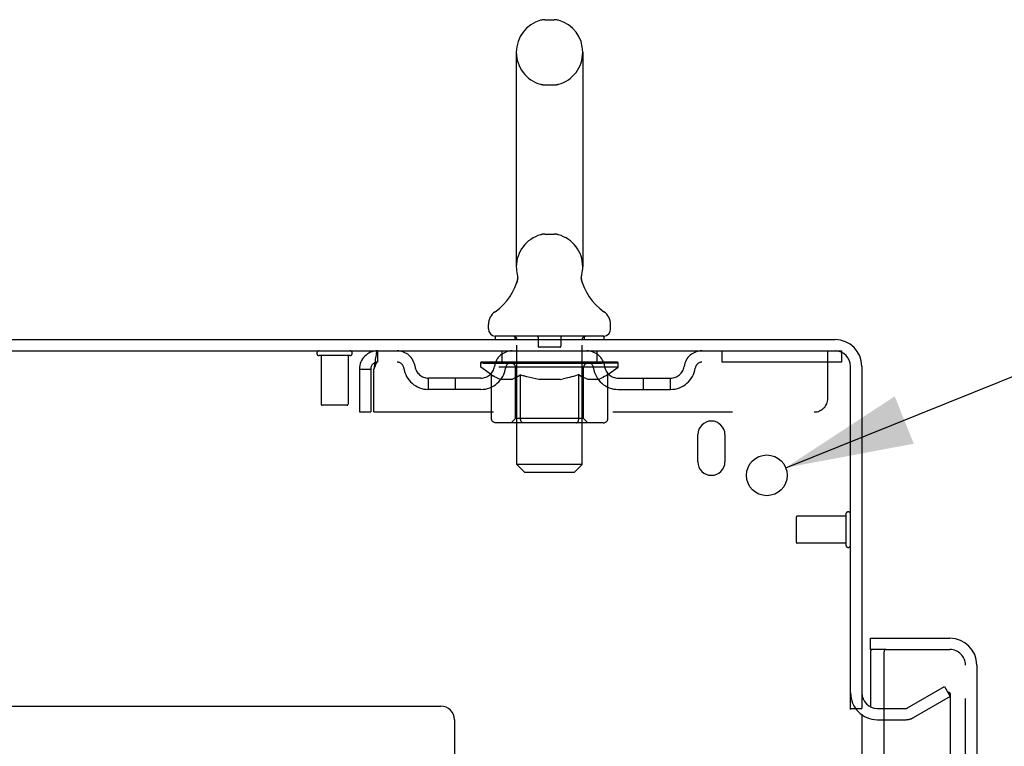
# Model space of a CAD drawing. Header units: inches. Extents: x 0 to 200, y 0 to 129.
# Tile 83 of 94: x 21.66 to 30.72, y 85.78 to 92.47. Entities that reach past the tile are written whole.
import ezdxf

# ---------------------------------------------------------------- set-up
doc = ezdxf.new("R2010")
doc.units = ezdxf.units.IN
doc.header["$LTSCALE"] = 11
doc.header["$MEASUREMENT"] = 0
doc.linetypes.add('HIDDEN', pattern=[0.2, 0.1, -0.1])
doc.layers.get('0').update_dxf_attribs({"linetype": 'CONTINUOUS'})
for name, color, linetype in [('DEFAULT_2', 8, 'HIDDEN'), ('DIMENSIONS', 7, 'CONTINUOUS'), ('DOOR_ASSEMBLY', 7, 'CONTINUOUS')]:
    doc.layers.add(name, color=color, linetype=linetype)
doc.styles.get("Standard").update_dxf_attribs({"font": 'arial.ttf'})
doc.styles.add('TEXTSTYLE_1', font='gdt', dxfattribs={"width": 0.8})
doc.dimstyles.new('DIMSTYLE_2', dxfattribs={"dimtxt": 0.882353, "dimasz": 1.176471, "dimexe": 0.09, "dimexo": 0.07, "dimgap": 0.09, "dimtad": 0, "dimtih": 1, "dimtoh": 1, "dimzin": 4, "dimdsep": 46, "dimtxsty": 'Standard', "dimblk": '_FILLED', "dimblk1": '_FILLED', "dimblk2": '_FILLED', "dimcen": 0.09, "dimadec": 3, "dimazin": 1, "dimtfac": 1, "dimtdec": 3, "dimtofl": 0, "dimtmove": 0, "dimatfit": 1, "dimldrblk": '_FILLED', "dimfxl": 0, "dimtolj": 1, "dimtzin": 4, "dimarcsym": 0})

# ---------------------------------------------------------------- blocks, each defined once
blk = doc.blocks.new('_FILLED')
at = {"color": 0, "linetype": 'ByBlock'}
blk.add_solid([(0, 0), (-1, 0.2), (-1, -0.2)], dxfattribs=at)
blk = doc.blocks.new('*D19')
at = {"layer": 'DIMENSIONS', "color": 2, "linetype": 'Continuous'}
for p, q in [((28.7082, 88.3408), (31.0263, 89.2733)), ((31.0263, 89.2733), (32.0557, 89.2733))]:
    blk.add_line(p, q, dxfattribs=at)
at = {"layer": 'DIMENSIONS', "color": 2, "linetype": 'Continuous', "xscale": 1.1764705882, "yscale": 1.1764705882, "zscale": 1.1764705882, "rotation": 201.9136037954}
blk.add_blockref('_FILLED', (28.7082, 88.3408), dxfattribs=at)
at = {"layer": 'DIMENSIONS', "color": 2, "linetype": 'Continuous', "insert": (32.4968, 89.7145), "char_height": 0.882353, "width": 2.888695, "attachment_point": 1, "line_spacing_factor": 0.9, "style": 'TEXTSTYLE_1'}
blk.add_mtext('{\\fgdt;n}\\fArial;.38', dxfattribs=at)

msp = doc.modelspace()

# ---------------------------------------------------------------- linework, layer by layer
at = {"color": 7, "linetype": 'Continuous'}
for p, q in [((26.4905, 92.4663), (26.578, 92.4663)), ((26.2283, 92.1663), (26.2283, 90.1913)), ((26.8403, 92.1663), (26.8403, 90.1913)), ((26.8284, 90.0923), (26.8286, 90.0974)), ((26.8286, 90.0973), (26.829, 90.1023)), ((26.829, 90.1022), (26.8296, 90.1073)), ((26.8296, 90.1072), (26.8303, 90.1122)), ((26.8312, 90.1171), (26.8322, 90.1214)), ((26.2344, 90.0482), (26.2329, 90.0435)), ((26.8284, 90.0873), (26.8284, 90.0924)), ((26.8285, 90.0823), (26.8284, 90.0874)), ((26.8288, 90.0773), (26.8285, 90.0824)), ((26.8293, 90.0724), (26.8288, 90.0775)), ((26.8299, 90.0675), (26.8293, 90.0725)), ((26.8307, 90.0626), (26.8299, 90.0676)), ((26.8316, 90.0582), (26.8307, 90.0627)), ((26.8326, 90.0541), (26.8316, 90.0582)), ((25.9718, 89.6198), (25.9718, 89.6593)), ((27.0968, 89.6198), (27.0968, 89.6593)), ((26.0343, 89.5508), (26.0343, 89.5208)), ((27.0343, 89.5508), (26.0343, 89.5508)), ((27.0343, 89.5508), (27.0343, 89.5208)), ((29.3053, 86.1248), (29.4093, 86.1248))]:
    msp.add_line(p, q, dxfattribs=at)
at = {"color": 3, "linetype": 'Continuous'}
for p, q in [((11.4613, 89.5208), (29.1628, 89.5208)), ((11.4993, 89.4168), (29.1628, 89.4168)), ((29.3053, 86.1136), (29.3053, 89.2743)), ((29.4093, 89.2743), (29.4093, 86.1248)), ((27.8993, 88.3958), (27.8993, 88.6458)), ((28.1493, 88.6458), (28.1493, 88.3958)), ((13.6593, 86.1458), (25.5343, 86.1458)), ((29.5518, 86.1248), (29.6133, 86.1248)), ((25.6593, 86.0208), (25.6593, 11.6458)), ((29.4093, 86.0728), (29.4093, 12.9688))]:
    msp.add_line(p, q, dxfattribs=at)
at = {"color": 7, "linetype": 'Continuous'}
for points in [[(26.2364, 90.1214), (26.2373, 90.1172), (26.2382, 90.1123), (26.2389, 90.1074), (26.2395, 90.1024), (26.2399, 90.0975), (26.2401, 90.0925), (26.2402, 90.0875), (26.24, 90.0825), (26.2397, 90.0776), (26.2393, 90.0726), (26.2386, 90.0677), (26.2378, 90.0628), (26.2368, 90.0579), (26.2357, 90.053), (26.2344, 90.0482)], [(26.8303, 90.1122), (26.8312, 90.1171), (26.8322, 90.1214)]]:
    msp.add_lwpolyline(points, dxfattribs=at)
at = {"color": 3, "linetype": 'Continuous'}
msp.add_circle((28.5343, 88.2708), 0.1875, dxfattribs=at)
at = {"color": 7, "linetype": 'Continuous'}
for centre, radius, start, end in [((26.5343, 92.1663), 0.306, 105.63034, 180), ((26.4905, 92.3226), 0.1437, 90, 105.63034), ((26.578, 92.3226), 0.1437, 74.36966, 90), ((26.5343, 92.1663), 0.306, 0, 74.36966), ((26.5343, 90.1913), 0.306, 180, 193.20532), ((26.5343, 90.1913), 0.306, 346.79468, 360), ((25.7363, 90.2076), 0.523, 304.66237, 347.23891), ((27.3322, 90.2076), 0.523, 192.7611, 235.33763), ((26.1155, 89.6592), 0.1438, 124.66237, 180), ((26.953, 89.6592), 0.1438, 360, 55.33763), ((26.0408, 89.6198), 0.069, 180, 265), ((27.0278, 89.6198), 0.069, 275, 360)]:
    msp.add_arc(centre, radius, start, end, dxfattribs=at)
at = {"color": 3, "linetype": 'Continuous'}
for centre, radius, start, end in [((29.1628, 89.2743), 0.2465, 0, 90), ((29.1628, 89.2743), 0.1425, 0, 90), ((28.0243, 88.6458), 0.125, 0, 180), ((28.0243, 88.3958), 0.125, 180, 360), ((29.5518, 86.2673), 0.1425, 180, 270), ((25.5343, 86.0208), 0.125, 0, 90)]:
    msp.add_arc(centre, radius, start, end, dxfattribs=at)
at = {"layer": 'DEFAULT_2', "color": 8, "linetype": 'HIDDEN'}
for p, q in [((26.4905, 91.8663), (26.578, 91.8663)), ((26.4905, 90.4913), (26.578, 90.4913)), ((26.2143, 89.5508), (26.2143, 89.5208)), ((26.2343, 88.3698), (26.2343, 89.5208)), ((26.4293, 89.5408), (26.4293, 89.4608)), ((26.6393, 89.5408), (26.6393, 89.4608)), ((26.8343, 88.3698), (26.8343, 89.5208)), ((26.8543, 89.5508), (26.8543, 89.5208)), ((24.6973, 89.3738), (24.4133, 89.3738)), ((24.4313, 89.3738), (24.4313, 88.9268)), ((24.6793, 89.3738), (24.6793, 88.9268)), ((24.9513, 89.4168), (24.9513, 89.3128)), ((26.0968, 89.3128), (26.0968, 89.4168)), ((26.6293, 89.4508), (26.4393, 89.4508)), ((26.9718, 89.3128), (26.9718, 89.4168)), ((28.1218, 89.4168), (28.1218, 89.3128)), ((29.0968, 88.9793), (29.0968, 89.4168)), ((29.1628, 89.4168), (29.2218, 89.4168)), ((29.2218, 89.4168), (29.2218, 89.3128)), ((29.2218, 89.3128), (24.9513, 89.3128)), ((25.901, 89.2661), (25.901, 89.3128)), ((25.9106, 89.3062), (25.9106, 89.3128)), ((25.9193, 89.3029), (25.9193, 89.3062)), ((25.9193, 89.3029), (27.1492, 89.3029)), ((25.9282, 89.3029), (25.9282, 89.3062)), ((25.9291, 89.3029), (25.9291, 89.3062)), ((25.9392, 89.3062), (25.9392, 89.3128)), ((25.9554, 89.3029), (25.9554, 89.3062)), ((25.9573, 89.3029), (25.9573, 89.3062)), ((25.9858, 89.3062), (25.9858, 89.3128)), ((26.0003, 89.3029), (26.0003, 89.3062)), ((26.003, 89.3029), (26.003, 89.3062)), ((26.2073, 89.3059), (26.006, 89.3059)), ((26.0492, 89.3062), (26.0492, 89.3128)), ((26.0505, 89.3029), (26.0505, 89.3059)), ((26.0513, 89.3029), (26.0513, 89.3059)), ((26.0542, 89.3029), (26.0542, 89.3059)), ((26.0614, 89.3029), (26.0614, 89.3062)), ((26.0615, 89.3029), (26.0615, 89.3059)), ((26.0649, 89.3029), (26.0649, 89.3062)), ((26.0682, 89.3029), (26.0682, 89.3069)), ((26.0726, 89.3029), (26.0726, 89.3059)), ((26.0868, 89.3029), (26.0868, 89.3059)), ((26.1049, 89.3029), (26.1049, 89.3059)), ((26.1054, 89.3029), (26.1054, 89.3086)), ((26.1257, 89.3029), (26.1257, 89.3059)), ((26.1258, 89.3029), (26.1258, 89.3059)), ((26.1272, 89.3062), (26.1272, 89.3128)), ((26.1369, 89.3029), (26.1369, 89.3062)), ((26.141, 89.3029), (26.141, 89.3062)), ((26.1503, 89.3029), (26.1503, 89.3059)), ((26.1616, 89.3029), (26.1616, 89.3101)), ((26.1771, 89.3029), (26.1771, 89.3059)), ((26.1801, 89.3029), (26.1801, 89.3059)), ((26.2074, 89.3029), (26.2074, 89.3059)), ((26.2743, 89.3059), (26.2124, 89.3059)), ((26.2176, 89.3062), (26.2176, 89.3128)), ((26.2244, 89.3029), (26.2244, 89.3062)), ((26.2291, 89.3029), (26.2291, 89.3062)), ((26.2351, 89.3029), (26.2351, 89.3113)), ((26.2393, 89.3029), (26.2393, 89.3059)), ((26.2502, 89.3029), (26.2502, 89.3059)), ((26.2744, 89.3029), (26.2744, 89.3059)), ((26.3492, 89.3059), (26.2901, 89.3059)), ((26.3104, 89.3029), (26.3104, 89.3059)), ((26.3177, 89.3062), (26.3177, 89.3128)), ((26.3214, 89.3029), (26.3214, 89.3062)), ((26.3238, 89.3029), (26.3238, 89.3121)), ((26.3265, 89.3029), (26.3265, 89.3062)), ((26.3339, 89.3029), (26.3339, 89.3063)), ((26.3492, 89.3029), (26.3492, 89.3059)), ((26.4297, 89.3059), (26.3752, 89.3059)), ((26.3884, 89.3029), (26.3884, 89.3059)), ((26.4198, 89.3059), (26.5343, 89.3128)), ((26.4243, 89.3062), (26.4243, 89.3128)), ((26.4248, 89.3127), (26.4243, 89.3128)), ((26.4248, 89.3062), (26.4248, 89.3127)), ((26.4248, 89.3029), (26.4248, 89.3062)), ((26.4287, 89.3029), (26.4287, 89.3064)), ((26.4298, 89.3029), (26.4298, 89.3059)), ((26.4301, 89.3029), (26.4301, 89.3062)), ((26.5134, 89.3059), (26.4652, 89.3059)), ((26.4708, 89.3029), (26.4708, 89.3059)), ((26.5134, 89.3029), (26.5134, 89.3059)), ((26.5317, 89.3063), (26.5316, 89.3062)), ((26.5316, 89.3029), (26.5316, 89.3062)), ((26.5317, 89.3029), (26.5317, 89.3063)), ((26.5343, 89.3062), (26.5343, 89.3128)), ((26.5343, 89.3128), (26.6487, 89.3059)), ((26.5368, 89.3029), (26.5368, 89.3063)), ((26.5368, 89.3063), (26.537, 89.3062)), ((26.537, 89.3029), (26.537, 89.3062)), ((26.5551, 89.3029), (26.5551, 89.3059)), ((26.5551, 89.3059), (26.6033, 89.3059)), ((26.5978, 89.3029), (26.5978, 89.3059)), ((26.6384, 89.3029), (26.6384, 89.3062)), ((26.6388, 89.3029), (26.6388, 89.3059)), ((26.6388, 89.3059), (26.6933, 89.3059)), ((26.6398, 89.3029), (26.6398, 89.3064)), ((26.6437, 89.3127), (26.6442, 89.3128)), ((26.6437, 89.3062), (26.6437, 89.3127)), ((26.6437, 89.3029), (26.6437, 89.3062)), ((26.6442, 89.3062), (26.6442, 89.3128)), ((26.6801, 89.3029), (26.6801, 89.3059)), ((26.7193, 89.3029), (26.7193, 89.3059)), ((26.7193, 89.3059), (26.7784, 89.3059)), ((26.7346, 89.3029), (26.7346, 89.3063)), ((26.7421, 89.3029), (26.7421, 89.3062)), ((26.7448, 89.3029), (26.7448, 89.3121)), ((26.7471, 89.3029), (26.7471, 89.3062)), ((26.7509, 89.3062), (26.7509, 89.3128)), ((26.7581, 89.3029), (26.7581, 89.3059)), ((26.7942, 89.3029), (26.7942, 89.3059)), ((26.7942, 89.3059), (26.8562, 89.3059)), ((26.8183, 89.3029), (26.8183, 89.3059)), ((26.8293, 89.3029), (26.8293, 89.3059)), ((26.8334, 89.3029), (26.8334, 89.3113)), ((26.8394, 89.3029), (26.8394, 89.3062)), ((26.8441, 89.3029), (26.8441, 89.3062)), ((26.8509, 89.3062), (26.8509, 89.3128)), ((26.8612, 89.3029), (26.8612, 89.3059)), ((26.8612, 89.3059), (27.1675, 89.3059)), ((26.8884, 89.3029), (26.8884, 89.3059)), ((26.8915, 89.3029), (26.8915, 89.3059)), ((26.9069, 89.3029), (26.9069, 89.3101)), ((26.9182, 89.3029), (26.9182, 89.3059)), ((26.9275, 89.3029), (26.9275, 89.3062)), ((26.9316, 89.3029), (26.9316, 89.3062)), ((26.9413, 89.3062), (26.9413, 89.3128)), ((26.9428, 89.3029), (26.9428, 89.3059)), ((26.9428, 89.3029), (26.9428, 89.3059)), ((26.9631, 89.3029), (26.9631, 89.3086)), ((26.9636, 89.3029), (26.9636, 89.3059)), ((26.9817, 89.3029), (26.9817, 89.3059)), ((26.996, 89.3029), (26.996, 89.3059)), ((27.0003, 89.3029), (27.0003, 89.3069)), ((27.0036, 89.3029), (27.0036, 89.3062)), ((27.0071, 89.3029), (27.0071, 89.3062)), ((27.0071, 89.3029), (27.0071, 89.3059)), ((27.0143, 89.3029), (27.0143, 89.3059)), ((27.0173, 89.3029), (27.0173, 89.3059)), ((27.018, 89.3029), (27.018, 89.3059)), ((27.0194, 89.3062), (27.0194, 89.3128)), ((27.0462, 89.3093), (27.1664, 89.3106)), ((27.0462, 89.3059), (27.0462, 89.3093)), ((27.0655, 89.3029), (27.0655, 89.3062)), ((27.0682, 89.3029), (27.0682, 89.3062)), ((27.0827, 89.3062), (27.0827, 89.3128)), ((27.1112, 89.3029), (27.1112, 89.3062)), ((27.1131, 89.3029), (27.1131, 89.3062)), ((27.1293, 89.3062), (27.1293, 89.3128)), ((27.1394, 89.3029), (27.1394, 89.3062)), ((27.1404, 89.3029), (27.1404, 89.3062)), ((27.1492, 89.3029), (27.1492, 89.3062)), ((27.1579, 89.3062), (27.1579, 89.3128)), ((27.1664, 89.3059), (27.1664, 89.3106)), ((27.1675, 89.2661), (27.1675, 89.3062)), ((24.7843, 89.2498), (24.7843, 88.8543)), ((24.7843, 89.2498), (24.8883, 89.2498)), ((24.8883, 89.2498), (24.8883, 88.8543)), ((24.9183, 88.8543), (24.9183, 89.2498)), ((26.0003, 89.1966), (25.901, 89.2661)), ((27.1675, 89.2661), (25.901, 89.2661)), ((26.0003, 88.7916), (26.0003, 89.1966)), ((26.0003, 89.1966), (26.0143, 89.1871)), ((26.2215, 88.7943), (26.2215, 89.263)), ((26.2679, 89.197), (26.2538, 89.1875)), ((26.2679, 88.7916), (26.2679, 89.197)), ((26.2679, 89.197), (26.2967, 89.1874)), ((26.8031, 89.1979), (26.7739, 89.188)), ((26.8031, 88.7916), (26.8031, 89.1979)), ((26.8031, 89.1979), (26.818, 89.1879)), ((26.847, 88.7943), (26.847, 89.263)), ((27.0707, 89.1983), (27.0557, 89.1882)), ((27.0707, 89.1983), (27.1675, 89.2661)), ((27.0707, 88.7916), (27.0707, 89.1983)), ((25.4197, 89.0618), (25.4197, 89.1658)), ((25.9027, 89.1658), (25.4197, 89.1658)), ((25.6697, 89.0618), (25.6697, 89.1658)), ((26.0281, 89.1787), (26.0142, 89.1872)), ((26.0417, 89.1712), (26.0279, 89.1788)), ((26.0552, 89.1647), (26.0415, 89.1713)), ((26.0686, 89.1591), (26.055, 89.1648)), ((26.0819, 89.1546), (26.0684, 89.1592)), ((26.1857, 89.1546), (26.0819, 89.1546)), ((26.1857, 89.1546), (26.1992, 89.1592)), ((26.2128, 89.1649), (26.1991, 89.1592)), ((26.2264, 89.1715), (26.2126, 89.1648)), ((26.24, 89.179), (26.2261, 89.1714)), ((26.2539, 89.1876), (26.2398, 89.1789)), ((26.325, 89.1788), (26.2964, 89.1875)), ((26.3529, 89.1712), (26.3246, 89.1789)), ((26.3805, 89.1646), (26.3524, 89.1713)), ((26.408, 89.1591), (26.3801, 89.1647)), ((26.4353, 89.1546), (26.4077, 89.1591)), ((26.6333, 89.1546), (26.4353, 89.1546)), ((26.6333, 89.1546), (26.6612, 89.1592)), ((26.6892, 89.1649), (26.661, 89.1592)), ((26.7173, 89.1716), (26.6888, 89.1648)), ((26.7455, 89.1794), (26.7168, 89.1715)), ((26.7741, 89.1881), (26.7451, 89.1792)), ((26.8327, 89.1791), (26.8178, 89.188)), ((26.8471, 89.1713), (26.8324, 89.1792)), ((26.8613, 89.1646), (26.8468, 89.1714)), ((26.8755, 89.159), (26.8611, 89.1647)), ((26.8896, 89.1546), (26.8754, 89.1591)), ((26.9835, 89.1546), (26.8896, 89.1546)), ((26.9835, 89.1546), (26.9979, 89.1591)), ((27.0123, 89.1648), (26.9977, 89.1591)), ((27.0266, 89.1716), (27.012, 89.1647)), ((27.0411, 89.1794), (27.0264, 89.1714)), ((27.0558, 89.1883), (27.0409, 89.1793)), ((27.1659, 89.1658), (27.6488, 89.1658)), ((27.3988, 89.0618), (27.3988, 89.1658)), ((27.6488, 89.0618), (27.6488, 89.1658)), ((25.9027, 89.0618), (25.4197, 89.0618)), ((27.1659, 89.0618), (27.6488, 89.0618)), ((24.6693, 88.9168), (24.4413, 88.9168)), ((24.7843, 88.8543), (24.8883, 88.8543)), ((24.9183, 88.8543), (28.9718, 88.8543)), ((27.0279, 88.7545), (26.0431, 88.7545)), ((26.2215, 88.7943), (26.1817, 88.7545)), ((26.847, 88.7943), (26.2215, 88.7943)), ((26.2792, 88.7589), (26.2769, 88.7613)), ((26.2842, 88.7556), (26.2817, 88.757)), ((26.2867, 88.7548), (26.2842, 88.7556)), ((26.2893, 88.7545), (26.2867, 88.7548)), ((26.847, 88.7943), (26.8868, 88.7545)), ((26.3033, 88.3008), (26.2343, 88.3698)), ((26.8343, 88.3698), (26.2343, 88.3698)), ((26.3033, 88.3008), (26.7653, 88.3008)), ((26.7653, 88.3008), (26.8343, 88.3698)), ((28.8053, 87.8848), (28.8053, 87.6568)), ((29.2623, 87.8948), (28.8153, 87.8948)), ((29.2623, 87.9128), (29.2623, 87.6288)), ((29.2623, 87.6468), (28.8153, 87.6468)), ((29.8301, 86.1293), (30.1698, 86.3254)), ((30.1698, 86.3254), (30.2218, 86.2353)), ((30.2218, 86.2353), (29.8821, 86.0392)), ((30.2218, 86.2553), (30.2218, 12.7864)), ((29.6133, 86.1248), (29.8136, 86.1248)), ((29.5518, 86.0208), (29.8136, 86.0208))]:
    msp.add_line(p, q, dxfattribs=at)
for points in [[(24.9513, 89.4168), (24.9489, 89.4158), (24.9465, 89.4126), (24.9442, 89.4075), (24.9418, 89.4003), (24.9395, 89.3912), (24.9371, 89.3804), (24.9348, 89.3679), (24.9324, 89.354), (24.93, 89.3387), (24.9277, 89.3223), (24.9253, 89.305), (24.923, 89.287), (24.9206, 89.2685), (24.9183, 89.2498)], [(24.9513, 89.3128), (24.9489, 89.3124), (24.9465, 89.3113), (24.9442, 89.3093), (24.9418, 89.3066), (24.9395, 89.3032), (24.9371, 89.2991), (24.9348, 89.2944), (24.9324, 89.2891), (24.93, 89.2833), (24.9277, 89.2772), (24.9253, 89.2706), (24.923, 89.2639), (24.9206, 89.2569), (24.9183, 89.2498)], [(26.0431, 88.7545), (26.038, 88.7548), (26.0329, 88.7556), (26.0278, 88.757), (26.023, 88.7589), (26.0183, 88.7613), (26.0141, 88.7644), (26.0102, 88.7679), (26.0068, 88.7719), (26.0041, 88.7763), (26.002, 88.7811), (26.0007, 88.7863), (26.0003, 88.7916)], [(26.2688, 88.7811), (26.2681, 88.7863), (26.2679, 88.7916)], [(26.2698, 88.7763), (26.2688, 88.7811), (26.2681, 88.7863), (26.2679, 88.7916)], [(26.2817, 88.757), (26.2792, 88.7589), (26.2769, 88.7613), (26.2748, 88.7644), (26.2728, 88.7679), (26.2712, 88.7719), (26.2698, 88.7763)], [(26.2748, 88.7644), (26.2728, 88.7679), (26.2712, 88.7719)], [(26.7817, 88.7545), (26.7843, 88.7548), (26.7868, 88.7556), (26.7893, 88.757), (26.7918, 88.7589), (26.7941, 88.7613), (26.7962, 88.7644), (26.7981, 88.7679), (26.7998, 88.7719), (26.8012, 88.7763), (26.8022, 88.7811), (26.8028, 88.7863), (26.8031, 88.7916)], [(27.0279, 88.7545), (27.033, 88.7548), (27.0381, 88.7556), (27.0432, 88.757), (27.048, 88.7589), (27.0526, 88.7613), (27.0569, 88.7644), (27.0608, 88.7679), (27.0641, 88.7719), (27.0669, 88.7763), (27.069, 88.7811), (27.0702, 88.7863), (27.0707, 88.7916)], [(30.2045, 86.2753), (30.2043, 86.2753), (30.2023, 86.2751), (30.2004, 86.2747), (30.1985, 86.2741), (30.1967, 86.2732)], [(30.2081, 86.2748), (30.2062, 86.2752), (30.2045, 86.2753)], [(30.2081, 86.2748), (30.21, 86.2742), (30.2118, 86.2734), (30.2136, 86.2723), (30.2152, 86.271), (30.2166, 86.2695), (30.218, 86.2678), (30.2191, 86.266), (30.22, 86.264), (30.2208, 86.2619), (30.2213, 86.2598), (30.2217, 86.2575), (30.2218, 86.2553)]]:
    msp.add_lwpolyline(points, dxfattribs=at)
for centre, radius, start, end in [((26.5343, 92.1663), 0.306, 180, 254.36966), ((26.5343, 92.1663), 0.306, 285.63034, 360), ((26.4905, 92.0101), 0.1437, 254.36966, 270), ((26.578, 92.0101), 0.1437, 270, 285.63034), ((26.5343, 90.1913), 0.306, 105.63034, 180), ((26.4905, 90.3476), 0.1437, 90, 105.63034), ((26.578, 90.3476), 0.1437, 74.36966, 90), ((26.5343, 90.1913), 0.306, 0, 74.36966), ((26.0408, 89.6198), 0.069, 265, 270), ((26.2043, 89.5208), 0.03, 0, 90), ((26.4193, 89.5408), 0.01, 0, 90), ((26.6493, 89.5408), 0.01, 90, 180), ((26.8643, 89.5208), 0.03, 90, 180), ((27.0278, 89.6198), 0.069, 270, 275), ((24.4133, 89.3953), 0.0215, 90, 270), ((24.6973, 89.3953), 0.0215, 270, 90), ((24.9513, 89.2498), 0.167, 90, 180), ((25.1306, 89.2498), 0.167, 8.07163, 90), ((26.1918, 89.2498), 0.167, 90, 171.92837), ((26.4393, 89.4608), 0.01, 180, 270), ((26.6293, 89.4608), 0.01, 270, 360), ((26.8768, 89.2498), 0.167, 8.07163, 90), ((27.9379, 89.2498), 0.167, 90, 171.92837), ((24.9513, 89.2498), 0.063, 90, 180), ((25.131, 89.2503), 0.0625, 7.98631, 90), ((26.1913, 89.2503), 0.0625, 90, 172.01369), ((26.1817, 89.263), 0.0398, 0, 89.99999), ((26.8868, 89.263), 0.0398, 90.00001, 180), ((26.8772, 89.2503), 0.0625, 7.98631, 90), ((27.9375, 89.2503), 0.0625, 90, 172.01369), ((25.4197, 89.2908), 0.229, 187.98631, 270), ((25.4197, 89.2908), 0.125, 188.07163, 270), ((25.9027, 89.2908), 0.125, 270, 351.92837), ((25.9027, 89.2908), 0.229, 270, 352.01369), ((27.1659, 89.2908), 0.229, 187.98631, 270), ((27.1659, 89.2908), 0.125, 188.07163, 270), ((27.6488, 89.2908), 0.125, 270, 351.92837), ((27.6488, 89.2908), 0.229, 270, 352.01369), ((24.4413, 88.9268), 0.01, 180, 270), ((24.6693, 88.9268), 0.01, 270, 360), ((28.9718, 88.9793), 0.125, 270, 360), ((29.2838, 87.9128), 0.0215, 0, 180), ((28.8153, 87.8848), 0.01, 90, 180), ((28.8153, 87.6568), 0.01, 180, 270), ((29.2838, 87.6288), 0.0215, 180, 360), ((29.5518, 86.2673), 0.2465, 180, 270), ((29.8136, 86.1578), 0.033, 270, 300), ((29.8136, 86.1578), 0.137, 270, 300)]:
    msp.add_arc(centre, radius, start, end, dxfattribs=at)
for centre, major_axis, ratio, start_param, end_param in [((26.5343, 89.3128), (0.6333, 0.0067), 0.05963, 2.96643, 3.140963), ((25.8812, 89.3009), (0.1981, 0), 0.060556, 0.430652, 1.470503), ((26.5343, 89.3128), (0.6333, 0), 0.060556, 3.141593, 3.316126), ((25.8812, 89.2942), (0.1981, 0.0021), 0.05963, 1.376596, 1.469874), ((26.5343, 89.3128), (0.6333, 0.0132), 0.05688, 2.791345, 2.965878), ((25.8569, 89.3009), (0.1981, 0.0021), 0.05963, 0.25549, 1.295341), ((25.9253, 89.3009), (0.1981, -0.0021), 0.05963, 0.605815, 1.645666), ((26.5343, 89.3128), (0.6333, -0.0067), 0.05963, -2.96643, -2.791898), ((25.9253, 89.2942), (0.1981, 0), 0.060556, 1.551758, 1.645036), ((25.8569, 89.2942), (0.1981, 0.0041), 0.05688, 1.20151, 1.294789), ((25.9265, 89.2965), (0.1643, 0.0017), 0.05963, 1.065228, 1.614276), ((25.9068, 89.2965), (0.1643, 0.0034), 0.05688, 0.890143, 1.43919), ((25.9647, 89.2965), (0.1643, 0), 0.060556, 1.240391, 1.789438), ((26.5343, 89.3128), (0.6333, 0.0192), 0.052395, 2.616403, 2.790936), ((25.8531, 89.3009), (0.1981, 0.0041), 0.05688, 0.080405, 1.120256), ((25.988, 89.3009), (0.1981, -0.0041), 0.05688, 0.7809, 1.820751), ((26.5343, 89.3128), (0.6333, -0.0132), 0.05688, -2.791345, -2.616812), ((25.988, 89.2942), (0.1981, -0.0021), 0.05963, 1.72692, 1.820198), ((25.8531, 89.2942), (0.1981, 0.006), 0.052395, 1.026568, 1.119847), ((25.9061, 89.2965), (0.1643, 0.005), 0.052395, 0.715201, 1.264248), ((26.0202, 89.2965), (0.1643, -0.0017), 0.05963, 1.415553, 1.9646), ((26.5343, 89.3128), (0.6333, 0.0247), 0.046319, 2.441654, 2.616187), ((26.0672, 89.3009), (0.1981, -0.006), 0.052395, 0.955842, 1.995693), ((25.8701, 89.3009), (0.1981, 0.006), 0.052395, -0.094537, 0.945314), ((26.5343, 89.3128), (0.6333, -0.0192), 0.052395, -2.616403, -2.44187), ((26.0672, 89.2942), (0.1981, -0.0041), 0.05688, 1.902006, 1.995284), ((25.8701, 89.2942), (0.1981, 0.0077), 0.046319, 0.851819, 0.945098), ((25.9245, 89.2965), (0.1643, 0.0064), 0.046319, 0.540452, 1.089499), ((26.0914, 89.2965), (0.1643, -0.0034), 0.05688, 1.590638, 2.139686), ((26.5343, 89.3128), (0.6333, 0.0294), 0.038841, 2.267123, 2.441656), ((26.1607, 89.3009), (0.1981, -0.0077), 0.046319, 1.130591, 2.170442), ((25.9072, 89.3009), (0.1981, 0.0077), 0.046319, -0.269286, 0.770565), ((26.5343, 89.3128), (0.6333, -0.0247), 0.046319, -2.441654, -2.267121), ((26.1607, 89.2942), (0.1981, -0.006), 0.052395, 2.076947, 2.170226), ((25.9072, 89.2942), (0.1981, 0.0092), 0.038841, 0.677289, 0.770567), ((25.9615, 89.2965), (0.1643, 0.0076), 0.038841, 0.365921, 0.914969), ((26.1759, 89.2965), (0.1643, -0.005), 0.052395, 1.76558, 2.314627), ((26.5343, 89.3128), (0.6333, 0.0332), 0.030195, 2.09281, 2.267343), ((26.2655, 89.3009), (0.1981, -0.0092), 0.038841, 1.305122, 2.344973), ((25.9634, 89.3009), (0.1981, 0.0092), 0.038841, -0.443817, 0.596034), ((26.5343, 89.3128), (0.6333, -0.0294), 0.038841, -2.267123, -2.092591), ((26.2655, 89.2942), (0.1981, -0.0077), 0.046319, 2.251696, 2.344975), ((25.9634, 89.2942), (0.1981, 0.0104), 0.030195, 0.502975, 0.596254), ((26.0158, 89.2965), (0.1643, 0.0086), 0.030195, 0.191608, 0.740655), ((26.2714, 89.2965), (0.1643, -0.0064), 0.046319, 1.940329, 2.489376), ((26.037, 89.3009), (0.1981, 0.0104), 0.030195, -0.61813, 0.421721), ((26.5343, 89.3128), (0.6333, 0.0361), 0.020645, 1.918687, 2.09322), ((26.3784, 89.3009), (0.1981, -0.0104), 0.030195, 1.479435, 2.519286), ((26.5343, 89.3128), (0.6333, -0.0332), 0.030195, -2.09281, -1.918277), ((26.3784, 89.2942), (0.1981, -0.0092), 0.038841, 2.426227, 2.519505), ((26.037, 89.2942), (0.1981, 0.0113), 0.020645, 0.328852, 0.422131), ((26.0859, 89.2965), (0.1643, 0.0094), 0.020645, 0.017485, 0.566532), ((26.3749, 89.2965), (0.1643, -0.0076), 0.038841, 2.11486, 2.663907), ((26.1256, 89.3009), (0.1981, 0.0113), 0.020645, -0.792253, 0.247598), ((26.5343, 89.3128), (0.6333, 0.0378), 0.010478, 1.744704, 1.919237), ((26.4961, 89.3009), (0.1981, -0.0113), 0.020645, 1.653558, 2.693409), ((26.5343, 89.3128), (0.6333, -0.0361), 0.020645, -1.918687, -1.744154), ((26.4961, 89.2942), (0.1981, -0.0104), 0.030195, 2.60054, 2.693819), ((26.1256, 89.2942), (0.1981, 0.0118), 0.010478, 0.154869, 0.248148), ((26.1696, 89.2965), (0.1643, 0.0098), 0.010478, 6.126688, 6.675735), ((26.4832, 89.2965), (0.1643, -0.0086), 0.030195, 2.289173, 2.83822), ((26.2267, 89.3009), (0.1981, 0.0118), 0.010478, -0.966236, -0.000846), ((26.615, 89.3009), (0.1981, -0.0118), 0.010478, 1.827541, 2.867392), ((26.5343, 89.3128), (0.6333, -0.0378), 0.010478, -1.744704, -1.570171), ((26.615, 89.2942), (0.1981, -0.0113), 0.020645, 2.774664, 2.867942), ((26.593, 89.2965), (0.1643, -0.0094), 0.020645, 2.463296, 3.012344), ((26.4535, 89.3009), (0.1981, 0.0118), 0.010478, 0.274201, 1.314052), ((26.3674, 89.2965), (0.1643, 0.0098), 0.010478, -0.000483, 0.504314), ((26.3371, 89.2942), (0.1981, 0.0118), 0.010478, 0.099668, 0.192946), ((26.5343, 89.3128), (0.6333, 0.0378), 0.010478, -1.571421, -1.396888), ((26.7314, 89.2942), (0.1981, -0.0118), 0.010478, 2.948646, 3.041925), ((26.7011, 89.2965), (0.1643, -0.0098), 0.010478, 2.637279, 3.142076), ((26.5724, 89.3009), (0.1981, 0.0113), 0.020645, 0.448184, 1.488034), ((26.4755, 89.2965), (0.1643, 0.0094), 0.020645, 0.129249, 0.678296), ((26.4535, 89.2942), (0.1981, 0.0113), 0.020645, 0.273651, 0.366929), ((26.8418, 89.3009), (0.1981, -0.0118), 0.010478, -3.140747, -2.175357), ((26.5343, 89.3128), (0.6333, 0.0361), 0.020645, -1.397439, -1.222906), ((26.5343, 89.3128), (0.6333, -0.0378), 0.010478, 1.222355, 1.396888), ((26.6901, 89.3009), (0.1981, 0.0104), 0.030195, 0.622307, 1.662158), ((26.5854, 89.2965), (0.1643, 0.0086), 0.030195, 0.303372, 0.852419), ((26.8989, 89.2965), (0.1643, -0.0098), 0.010478, 2.749043, 3.29809), ((26.9429, 89.3009), (0.1981, -0.0113), 0.020645, 2.893995, 3.933846), ((26.5724, 89.2942), (0.1981, 0.0104), 0.030195, 0.447774, 0.541052), ((26.9429, 89.2942), (0.1981, -0.0118), 0.010478, 2.893445, 2.986723), ((26.803, 89.3009), (0.1981, 0.0092), 0.038841, 0.79662, 1.836471), ((26.5343, 89.3128), (0.6333, 0.0332), 0.030195, -1.223315, -1.048783), ((26.5343, 89.3128), (0.6333, -0.0361), 0.020645, 1.048373, 1.222906), ((26.6937, 89.2965), (0.1643, 0.0076), 0.038841, 0.477686, 1.026733), ((26.9826, 89.2965), (0.1643, -0.0094), 0.020645, 2.57506, 3.124108), ((27.0315, 89.3009), (0.1981, -0.0104), 0.030195, 2.719872, 3.759723), ((26.9078, 89.3009), (0.1981, 0.0077), 0.046319, 0.971151, 2.011002), ((26.6901, 89.2942), (0.1981, 0.0092), 0.038841, 0.622087, 0.715366), ((27.0315, 89.2942), (0.1981, -0.0113), 0.020645, 2.719462, 2.812741), ((26.5343, 89.3128), (0.6333, 0.0294), 0.038841, -1.049002, -0.874469), ((26.5343, 89.3128), (0.6333, -0.0332), 0.030195, 0.87425, 1.048783), ((26.7971, 89.2965), (0.1643, 0.0064), 0.046319, 0.652216, 1.201263), ((27.0013, 89.3009), (0.1981, 0.006), 0.052395, 1.1459, 2.185751), ((27.0527, 89.2965), (0.1643, -0.0086), 0.030195, 2.400937, 2.949985), ((27.1051, 89.3009), (0.1981, -0.0092), 0.038841, 2.545558, 3.585409), ((26.8926, 89.2965), (0.1643, 0.005), 0.052395, 0.826965, 1.376012), ((26.803, 89.2942), (0.1981, 0.0077), 0.046319, 0.796618, 0.889896), ((27.1051, 89.2942), (0.1981, -0.0104), 0.030195, 2.545339, 2.638617), ((27.0805, 89.3009), (0.1981, 0.0041), 0.05688, 1.320842, 2.360692), ((26.5343, 89.3128), (0.6333, 0.0247), 0.046319, -0.874471, -0.699939), ((26.5343, 89.3128), (0.6333, -0.0294), 0.038841, 0.699936, 0.874469), ((27.1613, 89.3009), (0.1981, -0.0077), 0.046319, 2.371028, 3.410879), ((27.1071, 89.2965), (0.1643, -0.0076), 0.038841, 2.226624, 2.775671), ((26.9772, 89.2965), (0.1643, 0.0034), 0.05688, 1.001907, 1.550954), ((27.1432, 89.3009), (0.1981, 0.0021), 0.05963, 1.495927, 2.535778), ((27.1984, 89.3009), (0.1981, -0.006), 0.052395, 2.196279, 3.23613), ((27.144, 89.2965), (0.1643, -0.0064), 0.046319, 2.052093, 2.601141), ((26.9078, 89.2942), (0.1981, 0.006), 0.052395, 0.971367, 1.064645), ((27.1613, 89.2942), (0.1981, -0.0092), 0.038841, 2.371026, 2.464304), ((27.1874, 89.3009), (0.1981, 0), 0.060556, 2.364024, 2.71094), ((27.2154, 89.3009), (0.1981, -0.0041), 0.05688, 2.021337, 3.061188), ((26.5343, 89.3128), (0.6333, 0.0192), 0.052395, -0.699723, -0.52519), ((26.5343, 89.3128), (0.6333, -0.0247), 0.046319, 0.525406, 0.699939), ((27.2117, 89.3009), (0.1981, -0.0021), 0.05963, 1.846251, 2.886102), ((27.0483, 89.2965), (0.1643, 0.0017), 0.05963, 1.176993, 1.72604), ((27.1624, 89.2965), (0.1643, -0.005), 0.052395, 1.877344, 2.426392), ((27.1038, 89.2965), (0.1643, 0), 0.060556, 1.352155, 1.901202), ((27.1617, 89.2965), (0.1643, -0.0034), 0.05688, 1.702402, 2.25145), ((27.142, 89.2965), (0.1643, -0.0017), 0.05963, 1.527317, 2.076364), ((27.0013, 89.2942), (0.1981, 0.0041), 0.05688, 1.146309, 1.239587), ((27.1984, 89.2942), (0.1981, -0.0077), 0.046319, 2.196495, 2.289773), ((26.5343, 89.3128), (0.6333, 0.0132), 0.05688, -0.524781, -0.350248), ((26.5343, 89.3128), (0.6333, -0.0192), 0.052395, 0.350657, 0.52519), ((27.1874, 89.2942), (0.1981, -0.0021), 0.05963, 1.764997, 1.971333), ((27.0805, 89.2942), (0.1981, 0.0021), 0.05963, 1.321394, 1.414673), ((27.2154, 89.2942), (0.1981, -0.006), 0.052395, 2.021746, 2.115024), ((26.5343, 89.3128), (0.6333, 0.0067), 0.05963, -0.349695, -0.175162), ((26.5343, 89.3128), (0.6333, -0.0132), 0.05688, 0.175715, 0.350248), ((27.1432, 89.2942), (0.1981, 0), 0.060556, 1.496556, 1.589835), ((27.2117, 89.2942), (0.1981, -0.0041), 0.05688, 1.846804, 1.940083), ((26.5343, 89.3128), (0.6333, -0.0067), 0.05963, 6.27665, 6.458348), ((26.5343, 89.3128), (0.6333, 0), 0.060556, -0.174533, -0.058352)]:
    msp.add_ellipse(centre, major_axis=major_axis, ratio=ratio, start_param=start_param, end_param=end_param, dxfattribs=at)
at = {"layer": 'DOOR_ASSEMBLY', "color": 7, "linetype": 'Continuous'}
for p, q in [((29.4883, 86.6668), (29.4883, 86.7708)), ((29.4883, 86.6468), (29.4883, 86.1398))]:
    msp.add_line(p, q, dxfattribs=at)
at = {"layer": 'DOOR_ASSEMBLY', "color": 3, "linetype": 'Continuous'}
for p, q in [((29.4883, 86.7708), (30.2208, 86.7708)), ((29.6133, 83.4783), (29.6133, 86.6468)), ((30.4673, 86.5243), (30.4673, 82.2708))]:
    msp.add_line(p, q, dxfattribs=at)
at = {"layer": 'DOOR_ASSEMBLY', "color": 8, "linetype": 'HIDDEN'}
for p, q in [((29.6333, 86.6668), (29.4883, 86.6668)), ((29.6333, 86.6668), (30.2208, 86.6668)), ((30.3633, 12.5173), (30.3633, 86.5243))]:
    msp.add_line(p, q, dxfattribs=at)
at = {"layer": 'DOOR_ASSEMBLY', "color": 3, "linetype": 'Continuous'}
for centre, radius, start, end in [((30.2208, 86.5243), 0.2465, 0, 90), ((29.6333, 86.6468), 0.02, 90, 180)]:
    msp.add_arc(centre, radius, start, end, dxfattribs=at)
at = {"layer": 'DOOR_ASSEMBLY', "color": 7, "linetype": 'Continuous'}
msp.add_arc((29.5083, 86.6468), 0.02, 90, 180, dxfattribs=at)
at = {"layer": 'DOOR_ASSEMBLY', "color": 8, "linetype": 'HIDDEN'}
msp.add_arc((30.2208, 86.5243), 0.1425, 0, 90, dxfattribs=at)

# ---------------------------------------------------------------- dimensions: what is measured, and where the dimension line sits
at = {"layer": 'DIMENSIONS', "color": 2, "linetype": 'Continuous'}
dim = msp.add_diameter_dim_2p(p1=(28.7082, 88.3408), p2=(28.3603, 88.2009), text='%%c<>', dimstyle='DIMSTYLE_2', override={"dimpost": '<>'}, dxfattribs=at)
dim.commit()
dim.dimension.update_dxf_attribs({"geometry": '*D19', "text_midpoint": (33.9412, 89.2733), "dimtype": 163})

doc.saveas('drawing.dxf')
